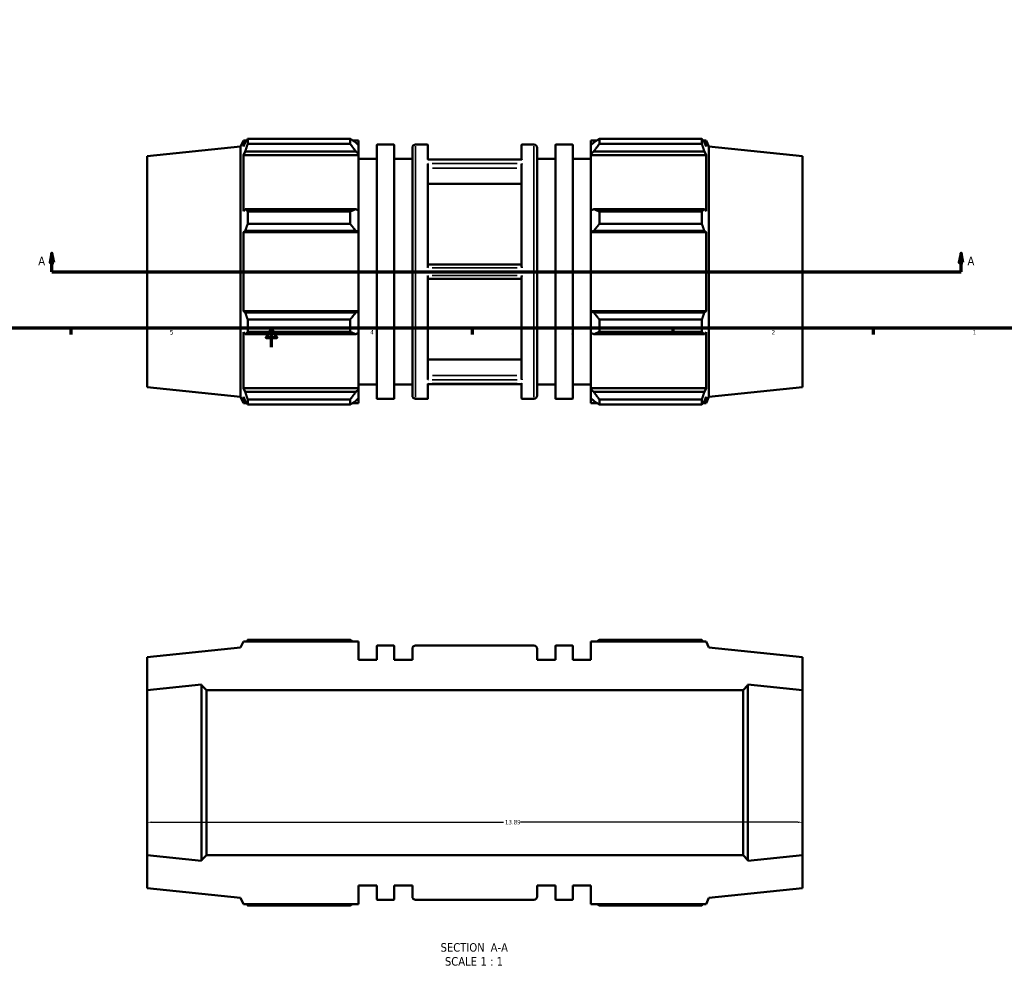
# Model space of a CAD drawing. Header units: inches. Extents: x -6.9 to 56.2, y -12.4 to 36.1.
# Tile 2 of 7: x 11.7 to 32.5, y -12.4 to 7.5. Entities that reach past the tile are written whole.
import ezdxf

# ---------------------------------------------------------------- set-up
doc = ezdxf.new("R2010")
doc.units = ezdxf.units.IN
doc.header["$MEASUREMENT"] = 0
for name, color, linetype, lineweight in [('Border (ANSI)', 7, 'Continuous', 70), ('Dimension (ANSI)', 7, 'Continuous', 25), ('Section Line (ANSI)', 7, 'Continuous', 70), ('Symbol (ANSI)', 7, 'Continuous', 25), ('Visible (ANSI)', 7, 'Continuous', 50), ('Visible Narrow (ANSI)', 7, 'Continuous', 35)]:
    doc.layers.add(name, color=color, linetype=linetype, lineweight=lineweight)
doc.styles.add('Label Text (ANSI)', font='tahoma.ttf')
doc.styles.add('Note Text (ANSI)', font='tahoma.ttf')
doc.dimstyles.new('Default (ANSI)', dxfattribs={"dimtxt": 0.094488, "dimasz": 0.098425, "dimexe": 0.125, "dimexo": 0.0625, "dimgap": 0.031496, "dimtad": 0, "dimtih": 1, "dimtoh": 1, "dimrnd": 1e-08, "dimzin": 4, "dimdsep": 46, "dimtxsty": 'Note Text (ANSI)', "dimcen": 0.09, "dimdle": 0.393701, "dimclrd": 256, "dimclre": 256, "dimclrt": 5, "dimadec": 0, "dimazin": 1, "dimtfac": 1, "dimtofl": 0, "dimtmove": 0, "dimatfit": 3, "dimfxl": 1, "dimtolj": 1, "dimtzin": 4, "dimlwd": -1, "dimlwe": -1, "dimarcsym": 0})

# ---------------------------------------------------------------- blocks, each defined once
blk = doc.blocks.new('Borders Default Border')
at = {"layer": 'Border (ANSI)'}
for p, q in [((12.75, 1), (12.75, 0.866)), ((21.25, 1), (21.25, 0.866)), ((25.5, 1), (25.5, 0.866)), ((29.75, 1), (29.75, 0.866))]:
    blk.add_line(p, q, dxfattribs=at)
at = {"layer": 'Border (ANSI)', "flags": 128}
for points in [[(0.5, 1), (0.5, 21), (33.5, 21), (33.5, 1), (0.5, 1)], [(17, 0.6), (17, 1), (16.885, 0.8), (17.115, 0.8), (17, 1)]]:
    blk.add_lwpolyline(points, dxfattribs=at)
at = {"layer": 'Border (ANSI)', "color": 5, "true_color": 0x0000ff, "char_height": 0.0945, "attachment_point": 7, "style": 'Note Text (ANSI)'}
for s, insert in [('5', (14.847, 0.864)), ('4', (19.092, 0.866)), ('3', (23.346, 0.864)), ('2', (27.596, 0.866)), ('1', (31.854, 0.866))]:
    blk.add_mtext(s, dxfattribs=dict(at, insert=insert))
blk = doc.blocks.new('2dTransSection0')
at = {"layer": 'Section Line (ANSI)', "linetype": 'Continuous'}
for p, q in [((12.348, 2.589), (12.309, 2.392)), ((12.348, 2.392), (12.348, 2.589)), ((12.387, 2.392), (12.348, 2.589)), ((31.609, 2.589), (31.57, 2.392)), ((31.609, 2.392), (31.609, 2.589)), ((31.648, 2.392), (31.609, 2.589)), ((12.309, 2.392), (12.387, 2.392)), ((12.348, 2.196), (12.348, 2.392)), ((31.57, 2.392), (31.648, 2.392)), ((31.609, 2.196), (31.609, 2.392)), ((12.348, 2.196), (12.704, 2.196)), ((31.253, 2.196), (31.609, 2.196))]:
    blk.add_line(p, q, dxfattribs=at)
at = {"layer": 'Section Line (ANSI)'}
blk.add_line((12.348, 2.196), (31.609, 2.196), dxfattribs=at)
at = {"layer": 'Section Line (ANSI)', "linetype": 'Continuous', "flags": 128}
for points in [[(12.387, 2.392), (12.348, 2.589), (12.309, 2.392), (12.387, 2.392)], [(31.648, 2.392), (31.609, 2.589), (31.57, 2.392), (31.648, 2.392)]]:
    blk.add_lwpolyline(points, dxfattribs=at)
at = {"layer": 'Section Line (ANSI)'}
for points in [[(12.387, 2.392), (12.348, 2.589), (12.309, 2.392), (12.387, 2.392)], [(31.648, 2.392), (31.609, 2.589), (31.57, 2.392), (31.648, 2.392)]]:
    blk.add_solid(points, dxfattribs=at)
at = {"layer": 'Section Line (ANSI)', "char_height": 0.18, "attachment_point": 7, "style": 'Label Text (ANSI)'}
for insert in [(12.058, 2.333), (31.746, 2.333)]:
    blk.add_mtext('A', dxfattribs=dict(at, insert=insert))
blk = doc.blocks.new('*D7')
at = {"layer": 'Defpoints', "color": 0, "transparency": 16777216}
for p in [(14.362, -8.413), (28.252, -8.413), (28.252, -9.463)]:
    blk.add_point(p, dxfattribs=at)
at = {"layer": 'Dimension (ANSI)', "transparency": 16777216}
for p, q in [((14.46, -9.463), (21.914, -9.463)), ((28.153, -9.463), (22.28, -9.463))]:
    blk.add_line(p, q, dxfattribs=at)
for points in [[(14.46, -9.446), (14.46, -9.479), (14.362, -9.463)], [(28.153, -9.446), (28.153, -9.479), (28.252, -9.463)]]:
    blk.add_solid(points, dxfattribs=at)
at = {"layer": 'Dimension (ANSI)', "color": 5, "transparency": 16777216, "insert": (21.945, -9.413), "char_height": 0.0945, "attachment_point": 1, "style": 'Note Text (ANSI)'}
blk.add_mtext('\\A1;13.89', dxfattribs=at)

msp = doc.modelspace()

# ---------------------------------------------------------------- linework, layer by layer
at = {"layer": 'Visible (ANSI)'}
for p, q in [((18.667, 5.009), (16.496, 5.009)), ((16.496, 4.901), (16.496, 5.009)), ((18.667, 5.009), (18.667, 4.901)), ((23.947, 5.009), (23.947, 4.901)), ((23.947, 5.009), (26.118, 5.009)), ((26.118, 4.901), (26.118, 5.009)), ((14.362, 4.64), (16.346, 4.849)), ((16.346, 4.849), (16.403, 4.976)), ((16.346, -0.457), (16.346, 4.849)), ((16.403, 4.848), (16.403, 4.976)), ((16.403, 4.976), (16.473, 4.976)), ((16.403, 4.848), (16.443, 4.933)), ((16.496, 4.901), (18.667, 4.901)), ((18.719, 4.976), (18.846, 4.976)), ((18.787, 4.933), (18.846, 4.876)), ((18.846, 4.976), (18.846, 4.876)), ((18.846, 4.689), (18.846, 4.876)), ((19.231, 4.879), (19.231, -0.488)), ((19.239, 4.887), (19.591, 4.887)), ((19.599, -0.488), (19.599, 4.879)), ((19.984, 4.817), (19.984, -0.426)), ((20.054, 4.887), (20.307, 4.887)), ((20.315, 4.574), (20.315, 4.879)), ((22.299, 4.574), (22.299, 4.879)), ((22.307, 4.887), (22.56, 4.887)), ((22.63, 4.817), (22.63, -0.426)), ((23.014, -0.488), (23.014, 4.879)), ((23.022, 4.887), (23.375, 4.887)), ((23.383, 4.879), (23.383, -0.488)), ((23.767, 4.976), (23.767, 4.876)), ((23.767, 4.976), (23.895, 4.976)), ((23.827, 4.933), (23.767, 4.876)), ((23.767, 4.689), (23.767, 4.876)), ((26.118, 4.901), (23.947, 4.901)), ((26.141, 4.976), (26.211, 4.976)), ((26.211, 4.848), (26.171, 4.933)), ((26.211, 4.848), (26.211, 4.976)), ((26.268, 4.849), (26.211, 4.976)), ((26.268, -0.457), (26.268, 4.849)), ((28.252, 4.64), (26.268, 4.849)), ((14.362, -0.249), (14.362, 4.64)), ((16.443, 4.742), (16.403, 4.662)), ((16.403, 3.48), (16.403, 4.662)), ((18.846, 4.662), (16.403, 4.662)), ((18.787, 4.742), (16.443, 4.742)), ((18.846, 4.689), (18.787, 4.742)), ((18.846, 4.662), (18.846, 4.689)), ((18.846, 4.662), (18.846, 3.493)), ((23.767, 4.689), (23.827, 4.742)), ((23.767, 4.662), (23.767, 4.689)), ((23.767, 4.662), (23.767, 3.493)), ((23.767, 4.662), (26.211, 4.662)), ((23.827, 4.742), (26.171, 4.742)), ((26.171, 4.742), (26.211, 4.662)), ((26.211, 3.48), (26.211, 4.662)), ((28.252, -0.249), (28.252, 4.64)), ((18.846, 4.588), (19.231, 4.588)), ((19.599, 4.588), (19.984, 4.588)), ((22.299, 4.574), (20.315, 4.574)), ((20.315, 2.31), (20.315, 4.46)), ((22.299, 2.31), (22.299, 4.46)), ((22.63, 4.588), (23.014, 4.588)), ((23.383, 4.588), (23.767, 4.588)), ((20.315, 4.059), (22.299, 4.059)), ((16.403, 3.48), (16.443, 3.521)), ((16.443, 3.521), (18.787, 3.521)), ((18.667, 3.469), (16.496, 3.469)), ((16.496, 3.208), (16.496, 3.469)), ((18.667, 3.469), (18.667, 3.208)), ((18.787, 3.521), (18.846, 3.493)), ((18.846, 3.041), (18.846, 3.493)), ((23.827, 3.521), (23.767, 3.493)), ((23.767, 3.041), (23.767, 3.493)), ((26.171, 3.521), (23.827, 3.521)), ((23.947, 3.469), (23.947, 3.208)), ((23.947, 3.469), (26.118, 3.469)), ((26.118, 3.208), (26.118, 3.469)), ((26.211, 3.48), (26.171, 3.521)), ((16.496, 3.208), (18.667, 3.208)), ((26.118, 3.208), (23.947, 3.208)), ((16.443, 3.059), (16.403, 3.032)), ((16.403, 1.359), (16.403, 3.032)), ((18.846, 3.032), (16.403, 3.032)), ((18.787, 3.059), (16.443, 3.059)), ((18.846, 3.041), (18.787, 3.059)), ((18.846, 3.032), (18.846, 3.041)), ((18.846, 3.032), (18.846, 1.359)), ((23.767, 3.041), (23.827, 3.059)), ((23.767, 3.032), (23.767, 3.041)), ((23.767, 3.032), (23.767, 1.359)), ((23.767, 3.032), (26.211, 3.032)), ((23.827, 3.059), (26.171, 3.059)), ((26.171, 3.059), (26.211, 3.032)), ((26.211, 1.359), (26.211, 3.032)), ((20.315, 2.345), (22.299, 2.345)), ((20.315, -0.069), (20.315, 2.081)), ((22.299, 2.046), (20.315, 2.046)), ((22.299, -0.069), (22.299, 2.081)), ((18.846, 1.359), (16.403, 1.359)), ((16.403, 1.359), (16.443, 1.332)), ((16.443, 1.332), (18.787, 1.332)), ((18.787, 1.332), (18.846, 1.35)), ((18.846, 1.35), (18.846, 1.359)), ((18.846, 0.898), (18.846, 1.35)), ((23.767, 1.35), (23.767, 1.359)), ((23.767, 1.359), (26.211, 1.359)), ((23.767, 0.898), (23.767, 1.35)), ((23.827, 1.332), (23.767, 1.35)), ((26.171, 1.332), (23.827, 1.332)), ((26.211, 1.359), (26.171, 1.332)), ((18.667, 1.183), (16.496, 1.183)), ((16.496, 0.922), (16.496, 1.183)), ((18.667, 1.183), (18.667, 0.922)), ((23.947, 1.183), (23.947, 0.922)), ((23.947, 1.183), (26.118, 1.183)), ((26.118, 0.922), (26.118, 1.183)), ((16.403, -0.271), (16.403, 0.912)), ((16.443, 0.87), (16.403, 0.912)), ((18.787, 0.87), (16.443, 0.87)), ((16.496, 0.922), (18.667, 0.922)), ((18.846, 0.898), (18.787, 0.87)), ((18.846, 0.898), (18.846, -0.271)), ((23.767, 0.898), (23.827, 0.87)), ((23.767, 0.898), (23.767, -0.271)), ((23.827, 0.87), (26.171, 0.87)), ((26.118, 0.922), (23.947, 0.922)), ((26.171, 0.87), (26.211, 0.912)), ((26.211, -0.271), (26.211, 0.912)), ((20.315, 0.333), (22.299, 0.333)), ((18.846, -0.196), (19.231, -0.196)), ((19.599, -0.196), (19.984, -0.196)), ((20.315, -0.488), (20.315, -0.183)), ((22.299, -0.183), (20.315, -0.183)), ((22.299, -0.488), (22.299, -0.183)), ((22.63, -0.196), (23.014, -0.196)), ((23.383, -0.196), (23.767, -0.196)), ((14.362, -0.249), (16.346, -0.457)), ((18.846, -0.271), (16.403, -0.271)), ((16.403, -0.271), (16.443, -0.35)), ((16.443, -0.35), (18.787, -0.35)), ((18.787, -0.35), (18.846, -0.297)), ((18.846, -0.297), (18.846, -0.271)), ((18.846, -0.485), (18.846, -0.297)), ((23.767, -0.297), (23.767, -0.271)), ((23.767, -0.271), (26.211, -0.271)), ((23.767, -0.485), (23.767, -0.297)), ((23.827, -0.35), (23.767, -0.297)), ((26.171, -0.35), (23.827, -0.35)), ((26.211, -0.271), (26.171, -0.35)), ((28.252, -0.249), (26.268, -0.457)), ((16.346, -0.457), (16.403, -0.585)), ((16.403, -0.585), (16.403, -0.456)), ((16.443, -0.542), (16.403, -0.456)), ((16.403, -0.585), (16.473, -0.585)), ((18.667, -0.51), (16.496, -0.51)), ((16.496, -0.618), (16.496, -0.51)), ((16.496, -0.618), (18.667, -0.618)), ((18.667, -0.51), (18.667, -0.618)), ((18.719, -0.585), (18.846, -0.585)), ((18.846, -0.485), (18.787, -0.542)), ((18.846, -0.485), (18.846, -0.585)), ((19.239, -0.495), (19.591, -0.495)), ((20.054, -0.495), (20.307, -0.495)), ((22.307, -0.495), (22.56, -0.495)), ((23.022, -0.495), (23.375, -0.495)), ((23.767, -0.485), (23.827, -0.542)), ((23.767, -0.485), (23.767, -0.585)), ((23.767, -0.585), (23.895, -0.585)), ((23.947, -0.51), (23.947, -0.618)), ((23.947, -0.51), (26.118, -0.51)), ((26.118, -0.618), (23.947, -0.618)), ((26.118, -0.618), (26.118, -0.51)), ((26.141, -0.585), (26.211, -0.585)), ((26.171, -0.542), (26.211, -0.456)), ((26.211, -0.585), (26.211, -0.456)), ((26.268, -0.457), (26.211, -0.585)), ((16.403, -5.633), (16.346, -5.76)), ((18.846, -5.633), (16.403, -5.633)), ((16.496, -5.6), (18.667, -5.6)), ((18.846, -6.021), (18.846, -5.633)), ((26.211, -5.633), (23.767, -5.633)), ((23.767, -5.633), (23.767, -6.021)), ((26.118, -5.6), (23.947, -5.6)), ((26.268, -5.76), (26.211, -5.633)), ((16.346, -5.76), (14.362, -5.969)), ((19.231, -5.73), (19.231, -6.021)), ((19.591, -5.722), (19.239, -5.722)), ((19.599, -6.021), (19.599, -5.73)), ((19.984, -5.792), (19.984, -6.021)), ((22.56, -5.722), (20.054, -5.722)), ((22.63, -6.021), (22.63, -5.792)), ((23.014, -5.73), (23.014, -6.021)), ((23.375, -5.722), (23.022, -5.722)), ((23.383, -6.021), (23.383, -5.73)), ((28.252, -5.969), (26.268, -5.76)), ((14.362, -5.969), (14.362, -6.667)), ((19.231, -6.021), (18.846, -6.021)), ((19.984, -6.021), (19.599, -6.021)), ((23.014, -6.021), (22.63, -6.021)), ((23.767, -6.021), (23.383, -6.021)), ((28.252, -6.667), (28.252, -5.969)), ((14.362, -6.667), (15.519, -6.546)), ((14.362, -10.159), (14.362, -6.667)), ((15.519, -6.546), (15.519, -6.562)), ((15.519, -6.562), (15.624, -6.667)), ((15.519, -10.264), (15.519, -6.562)), ((15.624, -6.667), (26.99, -6.667)), ((15.624, -6.667), (15.624, -10.159)), ((26.99, -6.667), (27.094, -6.562)), ((26.99, -6.667), (26.99, -10.159)), ((27.094, -6.562), (27.094, -6.546)), ((27.094, -6.546), (28.252, -6.667)), ((27.094, -10.264), (27.094, -6.562)), ((28.252, -10.159), (28.252, -6.667)), ((15.519, -10.281), (14.362, -10.159)), ((14.362, -10.159), (14.362, -10.858)), ((15.624, -10.159), (15.519, -10.264)), ((26.99, -10.159), (15.624, -10.159)), ((27.094, -10.264), (26.99, -10.159)), ((28.252, -10.159), (27.094, -10.281)), ((28.252, -10.858), (28.252, -10.159)), ((15.519, -10.264), (15.519, -10.281)), ((27.094, -10.281), (27.094, -10.264)), ((18.846, -11.194), (18.846, -10.805)), ((18.846, -10.805), (19.231, -10.805)), ((19.231, -10.805), (19.231, -11.096)), ((19.599, -11.096), (19.599, -10.805)), ((19.599, -10.805), (19.984, -10.805)), ((19.984, -10.805), (19.984, -11.034)), ((22.63, -11.034), (22.63, -10.805)), ((22.63, -10.805), (23.014, -10.805)), ((23.014, -10.805), (23.014, -11.096)), ((23.383, -11.096), (23.383, -10.805)), ((23.383, -10.805), (23.767, -10.805)), ((23.767, -10.805), (23.767, -11.194)), ((14.362, -10.858), (16.346, -11.066)), ((26.268, -11.066), (28.252, -10.858)), ((16.346, -11.066), (16.403, -11.194)), ((16.403, -11.194), (18.846, -11.194)), ((18.667, -11.227), (16.496, -11.227)), ((19.239, -11.104), (19.591, -11.104)), ((20.054, -11.104), (22.56, -11.104)), ((23.022, -11.104), (23.375, -11.104)), ((23.767, -11.194), (26.211, -11.194)), ((23.947, -11.227), (26.118, -11.227)), ((26.211, -11.194), (26.268, -11.066))]:
    msp.add_line(p, q, dxfattribs=at)
for centre, radius, start, end in [((19.239, 4.879), 0.00787, 90, 180), ((19.591, 4.879), 0.00787, 0, 90), ((20.054, 4.817), 0.0698, 90, 180), ((20.307, 4.879), 0.00787, 0, 90), ((22.307, 4.879), 0.00787, 90, 180), ((22.56, 4.817), 0.0698, 0, 90), ((23.022, 4.879), 0.00787, 90, 180), ((23.375, 4.879), 0.00787, 0, 90), ((19.239, -0.488), 0.00787, 180, 270), ((19.591, -0.488), 0.00787, 270, 0), ((20.054, -0.426), 0.0698, 180, 270), ((20.307, -0.488), 0.00787, 270, 0), ((22.307, -0.488), 0.00787, 180, 270), ((22.56, -0.426), 0.0698, 270, 0), ((23.022, -0.488), 0.00787, 180, 270), ((23.375, -0.488), 0.00787, 270, 0), ((19.239, -5.73), 0.00787, 90, 180), ((19.591, -5.73), 0.00787, 0, 90), ((20.054, -5.792), 0.0698, 90, 180), ((22.56, -5.792), 0.0698, 0, 90), ((23.022, -5.73), 0.00787, 90, 180), ((23.375, -5.73), 0.00787, 0, 90), ((20.054, -11.034), 0.0698, 180, 270), ((22.56, -11.034), 0.0698, 270, 0), ((19.239, -11.096), 0.00787, 180, 270), ((19.591, -11.096), 0.00787, 270, 0), ((23.022, -11.096), 0.00787, 180, 270), ((23.375, -11.096), 0.00787, 270, 0)]:
    msp.add_arc(centre, radius, start, end, dxfattribs=at)
for points, weights in [([(16.496, 5.009), (16.468, 4.97), (16.443, 4.933)], [1, 1.00125069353, 1.00168458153]), ([(18.667, 5.009), (18.729, 4.97), (18.787, 4.933)], [1.01444639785, 1.01033512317, 1.00541908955]), ([(23.947, 5.009), (23.885, 4.97), (23.827, 4.933)], [1.01444639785, 1.01033512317, 1.00541908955]), ([(26.118, 5.009), (26.145, 4.97), (26.171, 4.933)], [1, 1.00125069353, 1.00168458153]), ([(16.443, 4.742), (16.468, 4.82), (16.496, 4.901)], [1.00168458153, 1.00125069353, 1]), ([(18.787, 4.742), (18.729, 4.82), (18.667, 4.901)], [1.00541908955, 1.01033512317, 1.01444639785]), ([(23.827, 4.742), (23.885, 4.82), (23.947, 4.901)], [1.00541908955, 1.01033512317, 1.01444639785]), ([(26.171, 4.742), (26.145, 4.82), (26.118, 4.901)], [1.00168458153, 1.00125069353, 1]), ([(16.496, 3.469), (16.468, 3.496), (16.443, 3.521)], [1, 1.00125069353, 1.00168458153]), ([(18.667, 3.469), (18.729, 3.496), (18.787, 3.521)], [1.01444639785, 1.01033512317, 1.00541908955]), ([(23.947, 3.469), (23.885, 3.496), (23.827, 3.521)], [1.01444639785, 1.01033512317, 1.00541908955]), ([(26.118, 3.469), (26.145, 3.496), (26.171, 3.521)], [1, 1.00125069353, 1.00168458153]), ([(16.443, 3.059), (16.468, 3.132), (16.496, 3.208)], [1.00168458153, 1.00125069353, 1]), ([(18.787, 3.059), (18.729, 3.132), (18.667, 3.208)], [1.00541908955, 1.01033512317, 1.01444639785]), ([(23.827, 3.059), (23.885, 3.132), (23.947, 3.208)], [1.00541908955, 1.01033512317, 1.01444639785]), ([(26.171, 3.059), (26.145, 3.132), (26.118, 3.208)], [1.00168458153, 1.00125069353, 1]), ([(16.496, 1.183), (16.468, 1.259), (16.443, 1.332)], [1, 1.00125069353, 1.00168458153]), ([(18.667, 1.183), (18.729, 1.259), (18.787, 1.332)], [1.01444639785, 1.01033512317, 1.00541908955]), ([(23.947, 1.183), (23.885, 1.259), (23.827, 1.332)], [1.01444639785, 1.01033512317, 1.00541908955]), ([(26.118, 1.183), (26.145, 1.259), (26.171, 1.332)], [1, 1.00125069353, 1.00168458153]), ([(16.443, 0.87), (16.468, 0.896), (16.496, 0.922)], [1.00168458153, 1.00125069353, 1]), ([(18.787, 0.87), (18.729, 0.896), (18.667, 0.922)], [1.00541908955, 1.01033512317, 1.01444639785]), ([(23.827, 0.87), (23.885, 0.896), (23.947, 0.922)], [1.00541908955, 1.01033512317, 1.01444639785]), ([(26.171, 0.87), (26.145, 0.896), (26.118, 0.922)], [1.00168458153, 1.00125069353, 1]), ([(16.496, -0.51), (16.468, -0.428), (16.443, -0.35)], [1, 1.00125069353, 1.00168458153]), ([(18.667, -0.51), (18.729, -0.428), (18.787, -0.35)], [1.01444639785, 1.01033512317, 1.00541908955]), ([(23.947, -0.51), (23.885, -0.428), (23.827, -0.35)], [1.01444639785, 1.01033512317, 1.00541908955]), ([(26.118, -0.51), (26.145, -0.428), (26.171, -0.35)], [1, 1.00125069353, 1.00168458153]), ([(16.443, -0.542), (16.468, -0.579), (16.496, -0.618)], [1.00168458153, 1.00125069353, 1]), ([(18.787, -0.542), (18.729, -0.579), (18.667, -0.618)], [1.00541908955, 1.01033512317, 1.01444639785]), ([(23.827, -0.542), (23.885, -0.579), (23.947, -0.618)], [1.00541908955, 1.01033512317, 1.01444639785]), ([(26.171, -0.542), (26.145, -0.579), (26.118, -0.618)], [1.00168458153, 1.00125069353, 1]), ([(16.473, -5.633), (16.484, -5.616), (16.496, -5.6)], [1.00091683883, 1.00053243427, 1]), ([(18.719, -5.633), (18.693, -5.616), (18.667, -5.6)], [1.01078854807, 1.01269084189, 1.01444639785]), ([(23.895, -5.633), (23.92, -5.616), (23.947, -5.6)], [1.01078854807, 1.01269084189, 1.01444639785]), ([(26.141, -5.633), (26.129, -5.616), (26.118, -5.6)], [1.00091683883, 1.00053243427, 1]), ([(16.496, -11.227), (16.484, -11.21), (16.473, -11.194)], [1, 1.00053243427, 1.00091683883]), ([(18.667, -11.227), (18.693, -11.21), (18.719, -11.194)], [1.01444639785, 1.01269084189, 1.01078854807]), ([(23.947, -11.227), (23.92, -11.21), (23.895, -11.194)], [1.01444639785, 1.01269084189, 1.01078854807]), ([(26.118, -11.227), (26.129, -11.21), (26.141, -11.194)], [1, 1.00053243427, 1.00091683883])]:
    msp.add_rational_spline(points, weights, degree=2, dxfattribs=at)
for points, knots in [([(20.315, 4.574), (20.315, 4.574), (20.314, 4.574), (20.313, 4.573), (20.31, 4.57), (20.307, 4.566), (20.307, 4.566), (20.307, 4.566)], [-0.1010406, -0.1010406, -0.1010406, -0.1010406, -0.0741287, -0.0741287, 0, 0, 0.0006173, 0.0006173, 0.0006173, 0.0006173]), ([(20.307, 4.484), (20.307, 4.484), (20.307, 4.484), (20.31, 4.48), (20.312, 4.474), (20.314, 4.465), (20.315, 4.463), (20.315, 4.46)], [-0.415755, -0.415755, -0.415755, -0.415755, -0.4150743, -0.4150743, -0.3400401, -0.3400401, -0.3041353, -0.3041353, -0.3041353, -0.3041353]), ([(22.299, 4.574), (22.299, 4.574), (22.299, 4.574), (22.301, 4.573), (22.304, 4.57), (22.307, 4.566), (22.307, 4.566), (22.307, 4.566)], [-0.1010406, -0.1010406, -0.1010406, -0.1010406, -0.0741287, -0.0741287, 0, 0, 0.0006173, 0.0006173, 0.0006173, 0.0006173]), ([(22.307, 4.484), (22.307, 4.484), (22.307, 4.484), (22.304, 4.48), (22.301, 4.474), (22.299, 4.465), (22.299, 4.463), (22.299, 4.46)], [-0.415755, -0.415755, -0.415755, -0.415755, -0.4150743, -0.4150743, -0.3400401, -0.3400401, -0.3041353, -0.3041353, -0.3041353, -0.3041353]), ([(20.315, 2.31), (20.315, 2.308), (20.314, 2.305), (20.313, 2.295), (20.31, 2.287), (20.307, 2.278), (20.307, 2.277), (20.307, 2.277)], [-0.1010601, -0.1010601, -0.1010601, -0.1010601, -0.0740283, -0.0740283, 0, 0, 0.0005907, 0.0005907, 0.0005907, 0.0005907]), ([(22.299, 2.31), (22.299, 2.308), (22.299, 2.305), (22.301, 2.295), (22.304, 2.287), (22.307, 2.278), (22.307, 2.277), (22.307, 2.277)], [-0.1010601, -0.1010601, -0.1010601, -0.1010601, -0.0740283, -0.0740283, 0, 0, 0.0005907, 0.0005907, 0.0005907, 0.0005907]), ([(20.307, 2.114), (20.307, 2.114), (20.307, 2.114), (20.31, 2.105), (20.312, 2.097), (20.314, 2.087), (20.315, 2.084), (20.315, 2.081)], [-0.4142457, -0.4142457, -0.4142457, -0.4142457, -0.4136007, -0.4136007, -0.3371729, -0.3371729, -0.3035364, -0.3035364, -0.3035364, -0.3035364]), ([(22.307, 2.114), (22.307, 2.114), (22.307, 2.114), (22.304, 2.105), (22.301, 2.097), (22.299, 2.087), (22.299, 2.084), (22.299, 2.081)], [-0.4142457, -0.4142457, -0.4142457, -0.4142457, -0.4136007, -0.4136007, -0.3371729, -0.3371729, -0.3035364, -0.3035364, -0.3035364, -0.3035364]), ([(20.315, -0.069), (20.315, -0.071), (20.314, -0.073), (20.313, -0.082), (20.31, -0.088), (20.307, -0.093), (20.307, -0.093), (20.307, -0.093)], [-0.1010409, -0.1010409, -0.1010409, -0.1010409, -0.074127, -0.074127, 0, 0, 0.0006168, 0.0006168, 0.0006168, 0.0006168]), ([(20.307, -0.175), (20.307, -0.175), (20.307, -0.175), (20.31, -0.179), (20.312, -0.181), (20.314, -0.183), (20.315, -0.183), (20.315, -0.183)], [-0.4157709, -0.4157709, -0.4157709, -0.4157709, -0.4150896, -0.4150896, -0.3400759, -0.3400759, -0.3041432, -0.3041432, -0.3041432, -0.3041432]), ([(22.299, -0.069), (22.299, -0.071), (22.299, -0.073), (22.301, -0.082), (22.304, -0.088), (22.307, -0.093), (22.307, -0.093), (22.307, -0.093)], [-0.1010409, -0.1010409, -0.1010409, -0.1010409, -0.074127, -0.074127, 0, 0, 0.0006168, 0.0006168, 0.0006168, 0.0006168]), ([(22.307, -0.175), (22.307, -0.175), (22.307, -0.175), (22.304, -0.179), (22.301, -0.181), (22.299, -0.183), (22.299, -0.183), (22.299, -0.183)], [-0.4157709, -0.4157709, -0.4157709, -0.4157709, -0.4150896, -0.4150896, -0.3400759, -0.3400759, -0.3041432, -0.3041432, -0.3041432, -0.3041432])]:
    msp.add_open_spline(points, degree=3, knots=knots, dxfattribs=at)
at = {"layer": 'Visible Narrow (ANSI)'}
for p, q in [((19.239, -0.462), (19.239, 4.853)), ((19.591, 4.853), (19.591, -0.462)), ((20.054, -0.462), (20.054, 4.853)), ((20.307, 4.886), (20.307, 4.597)), ((22.307, 4.886), (22.307, 4.597)), ((22.56, -0.462), (22.56, 4.853)), ((23.022, 4.853), (23.022, -0.462)), ((23.375, -0.462), (23.375, 4.853)), ((20.307, 4.412), (20.307, 2.41)), ((22.207, 4.566), (20.407, 4.566)), ((22.207, 4.484), (20.407, 4.484)), ((22.2, 4.39), (20.414, 4.39)), ((22.307, 4.412), (22.307, 2.41)), ((22.207, 2.277), (20.407, 2.277)), ((22.207, 2.114), (20.407, 2.114)), ((20.307, 1.981), (20.307, -0.02)), ((22.307, 1.981), (22.307, -0.02)), ((20.414, 0.001), (22.2, 0.001)), ((20.307, -0.205), (20.307, -0.495)), ((22.207, -0.093), (20.407, -0.093)), ((22.207, -0.175), (20.407, -0.175)), ((22.307, -0.205), (22.307, -0.495))]:
    msp.add_line(p, q, dxfattribs=at)

# ---------------------------------------------------------------- block references
msp.add_blockref('Borders Default Border', (0, 0))
at = {"layer": 'Section Line (ANSI)'}
msp.add_blockref('2dTransSection0', (0, 0), dxfattribs=at)

# ---------------------------------------------------------------- texts
at = {"layer": 'Symbol (ANSI)', "char_height": 0.18, "attachment_point": 7, "style": 'Label Text (ANSI)'}
for s, insert in [('SECTION', (20.581, -12.206)), (' A-A', (21.575, -12.203)), ('SCALE', (20.673, -12.502)), (' 1 : 1', (21.361, -12.499))]:
    msp.add_mtext(s, dxfattribs=dict(at, insert=insert))

# ---------------------------------------------------------------- dimensions: what is measured, and where the dimension line sits
at = {"layer": 'Dimension (ANSI)'}
dim = msp.add_linear_dim(base=(28.252, -9.463), p1=(14.362, -8.413), p2=(28.252, -8.413), angle=180, dimstyle='Default (ANSI)', override={"dimgap": 0.031496, "dimtih": 0, "dimtoh": 0, "dimdec": 2, "dimse1": 1, "dimse2": 1, "dimtol": 0, "dimlim": 0, "dimtp": 0, "dimtm": 0, "dimtdec": 2, "dimatfit": 1}, dxfattribs=at)
dim.commit()
dim.dimension.update_dxf_attribs({"geometry": '*D7', "text_midpoint": (22.097, -9.463), "dimtype": 160})

doc.saveas('drawing.dxf')
